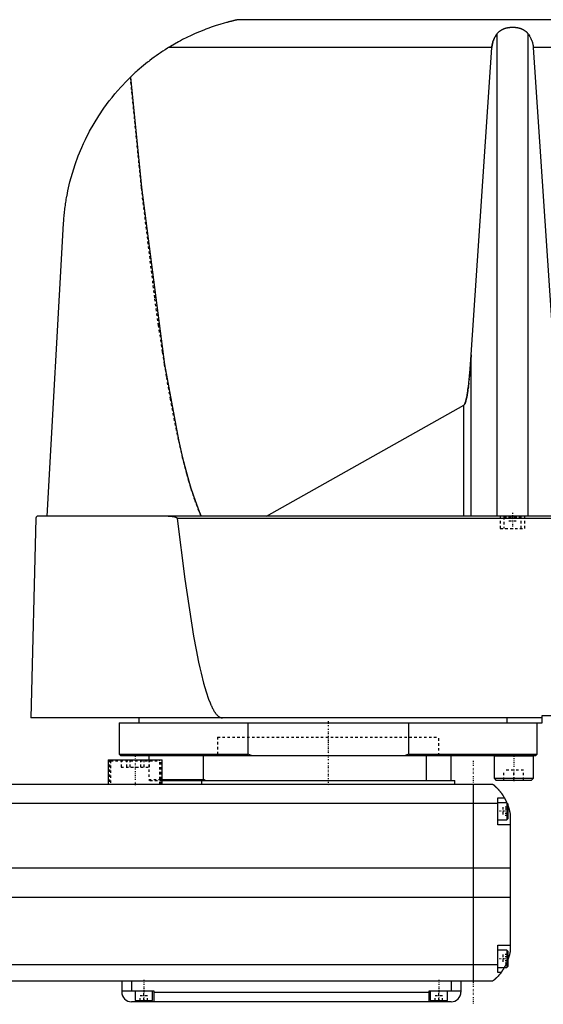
# Model space of a CAD drawing. Extents: x -186 to 706, y -123 to 447.
# Tile 2 of 4: x 124 to 338, y -82 to 318. Entities that reach past the tile are written whole.
import ezdxf

# ---------------------------------------------------------------- set-up
doc = ezdxf.new("R2010")
doc.units = 0
doc.linetypes.add('CENTER', pattern=[1.5, 0.45, -0.5, 0.05, -0.5])
doc.linetypes.add('DASHED', pattern=[2, 1, -1])
for name, color, linetype in [('AM_0', 7, 'CONTINUOUS'), ('AM_3', 7, 'DASHED'), ('AM_7', 7, 'CENTER')]:
    doc.layers.add(name, color=color, linetype=linetype)

msp = doc.modelspace()

# ---------------------------------------------------------------- linework, layer by layer
at = {"layer": 'AM_0', "color": 7, "linetype": 'CONTINUOUS'}
for p, q in [((340.94, 318.5), (213.33, 318.5)), ((318.66, 116.6), (318.66, 312.71)), ((331.34, 116.6), (331.34, 312.71)), ((316.57, 307.16), (185.05, 307.16)), ((308.17, 182.23), (316.57, 307.16)), ((392.03, 307.16), (333.43, 307.16)), ((333.43, 307.16), (341.83, 182.23)), ((135.65, 116.6), (142.34, 235.56)), ((308.17, 116.6), (308.17, 182.23)), ((224.82, 116.6), (305.15, 161.71)), ((305.15, 116.6), (305.15, 161.71)), ((702.45, 116.6), (132.05, 116.6)), ((131.05, 115.63), (128.96, 34.5)), ((404.88, 115.63), (188.61, 115.63)), ((337, 34.5), (128.96, 34.5)), ((165, 32.5), (165, 19.7)), ((165, 32.5), (337, 32.5)), ((173, 34.5), (173, 32.5)), ((217.4, 19.7), (217.4, 32.5)), ((282.6, 32.5), (282.6, 19.7)), ((322.83, 32.5), (322.83, 34.5)), ((335, 19.7), (335, 32.5)), ((337, 32.5), (337, 35.5)), ((337, 35.5), (379, 35.5)), ((160.47, 17.5), (160.47, 7.5)), ((160.47, 17.5), (182.47, 17.5)), ((165, 19.7), (165.5, 19.2)), ((165, 19.7), (217.4, 19.7)), ((165.5, 19.2), (334.5, 19.2)), ((177, 19.2), (177, 17.5)), ((182.47, 7.5), (182.47, 17.5)), ((199.28, 9.5), (199.28, 19.2)), ((218.73, 19.2), (217.4, 19.7)), ((282.6, 19.7), (281.27, 19.2)), ((282.6, 19.7), (335, 19.7)), ((290, 9), (290, 19.2)), ((300, 9), (300, 19.2)), ((317.55, 19.2), (317.45, 19.1)), ((317.45, 19.1), (317.45, 10)), ((317.45, 19.1), (333.45, 19.1)), ((333.45, 19.1), (333.35, 19.2)), ((333.45, 10), (333.45, 19.1)), ((334.5, 19.2), (335, 19.7)), ((182.47, 9.5), (199.28, 9.5)), ((182.47, 9), (301.5, 9)), ((198.5, 9), (198.5, 7.5)), ((200, 9), (199.28, 9.5)), ((301.5, 7.5), (301.5, 9)), ((317.45, 10), (318.25, 9.2)), ((317.45, 10), (333.45, 10)), ((318.25, 9.2), (332.65, 9.2)), ((332.65, 9.2), (333.45, 10)), ((-83, 7.5), (317, 7.5)), ((309, 7.5), (309, -72.5)), ((319, -9), (319, 2)), ((319, 2), (321.65, 2)), ((322.6, 0), (319, 0)), ((322.6, 0), (322.6, -7)), ((-85, -0.2), (319, -0.2)), ((323, -0.4), (322.6, 0)), ((323, -0.4), (323, -6.6)), ((319, -7), (322.6, -7)), ((322.6, -7), (323, -6.6)), ((324, -4.5), (324, -60.5)), ((324, -9), (319, -9)), ((-90, -26.54), (324, -26.54)), ((-90, -38.4), (324, -38.4)), ((319, -58), (324, -58)), ((319, -69), (319, -58)), ((322.6, -60), (319, -60)), ((323, -60.4), (322.6, -60)), ((322.6, -60), (322.6, -67)), ((323, -60.4), (323, -66.6)), ((-85, -65.78), (319, -65.78)), ((319, -67), (322.6, -67)), ((322.6, -67), (323, -66.6)), ((320.34, -69), (319, -69)), ((-83, -72.5), (317, -72.5)), ((166, -72.5), (166, -77)), ((170, -72.5), (170, -76.5)), ((300, -72.5), (300, -76.5)), ((304, -72.5), (304, -77)), ((166, -76.5), (179, -76.5)), ((171.5, -76.5), (171.5, -80.5)), ((178.5, -80.5), (178.5, -76.5)), ((179, -76.5), (179, -81)), ((179, -77), (291, -77)), ((291, -76.5), (304, -76.5)), ((291, -81), (291, -76.5)), ((291.5, -76.5), (291.5, -80.5)), ((298.5, -80.5), (298.5, -76.5)), ((300, -81), (170, -81)), ((171.5, -80.5), (178.5, -80.5)), ((175, -81), (175, -80.5)), ((291.5, -80.5), (298.5, -80.5)), ((295, -81), (295, -80.5))]:
    msp.add_line(p, q, dxfattribs=at)
for points in [[(213.33, 318.5, 0), (213.33, 318.5, 0), (213.33, 318.5, 0), (213.33, 318.5, 0), (213.33, 318.5, 0), (213.33, 318.5, 0), (213.32, 318.5, 0), (213.32, 318.5, 0), (213.31, 318.5, 0), (213.3, 318.49, 0), (213.3, 318.49, 0), (213.29, 318.49, 0), (213.29, 318.49, 0), (213.28, 318.49, 0), (213.27, 318.49, 0), (213.26, 318.48, 0), (213.24, 318.48, 0), (213.23, 318.48, 0), (213.22, 318.48, 0), (213.22, 318.48, 0), (213.2, 318.47, 0), (213.19, 318.47, 0), (213.18, 318.47, 0), (213.17, 318.47, 0), (213.15, 318.46, 0), (213.13, 318.46, 0), (213.13, 318.46, 0), (213.12, 318.45, 0), (213.1, 318.45, 0), (213.07, 318.44, 0), (213.05, 318.44, 0), (213.03, 318.44, 0), (213.01, 318.43, 0), (213, 318.43, 0), (212.99, 318.42, 0), (212.96, 318.42, 0), (212.94, 318.41, 0), (212.91, 318.41, 0), (212.89, 318.4, 0), (212.86, 318.4, 0), (212.84, 318.39, 0), (212.83, 318.39, 0), (212.8, 318.39, 0), (212.78, 318.38, 0), (212.67, 318.36, 0), (212.48, 318.31, 0), (212.28, 318.27, 0), (212.18, 318.24, 0), (212.07, 318.22, 0), (211.86, 318.17, 0), (211.65, 318.12, 0), (211.42, 318.07, 0), (211.19, 318.01, 0), (210.95, 317.96, 0), (210.83, 317.93, 0), (210.71, 317.9, 0), (210.46, 317.83, 0), (210.2, 317.77, 0), (210.07, 317.74, 0), (209.94, 317.7, 0), (209.68, 317.64, 0), (209.41, 317.57, 0), (209.28, 317.53, 0), (209.14, 317.5, 0), (208.87, 317.42, 0), (208.6, 317.35, 0), (207.62, 317.08, 0), (205.96, 316.59, 0), (204.36, 316.09, 0), (202.74, 315.54, 0), (201.07, 314.95, 0), (200.23, 314.63, 0), (199.37, 314.3, 0), (197.66, 313.61, 0), (195.93, 312.87, 0), (194.2, 312.08, 0), (192.47, 311.26, 0), (190.77, 310.4, 0), (189.92, 309.95, 0), (189.09, 309.5, 0), (187.44, 308.58, 0), (185.83, 307.64, 0), (185.05, 307.16, 0)], [(316.57, 307.16, 0), (316.58, 307.32, 0), (316.61, 307.65, 0), (316.66, 307.97, 0), (316.68, 308.13, 0), (316.71, 308.3, 0), (316.78, 308.62, 0), (316.85, 308.94, 0), (316.94, 309.26, 0), (317.03, 309.57, 0), (317.14, 309.89, 0), (317.2, 310.04, 0), (317.26, 310.2, 0), (317.39, 310.51, 0), (317.52, 310.81, 0), (317.67, 311.11, 0), (317.83, 311.41, 0), (318, 311.71, 0), (318.08, 311.86, 0), (318.17, 312, 0), (318.36, 312.29, 0), (318.56, 312.57, 0), (318.66, 312.71, 0)], [(318.66, 312.71, 0), (318.7, 312.76, 0), (318.77, 312.86, 0), (318.85, 312.95, 0), (318.89, 313, 0), (318.93, 313.05, 0), (319.01, 313.14, 0), (319.09, 313.24, 0), (319.18, 313.33, 0), (319.27, 313.42, 0), (319.37, 313.51, 0), (319.41, 313.56, 0), (319.46, 313.6, 0), (319.56, 313.69, 0), (319.66, 313.77, 0), (319.76, 313.85, 0), (319.86, 313.93, 0), (319.97, 314.01, 0), (320.02, 314.05, 0), (320.07, 314.09, 0), (320.18, 314.16, 0), (320.29, 314.23, 0), (320.34, 314.26, 0), (320.4, 314.3, 0), (320.51, 314.36, 0), (320.61, 314.42, 0), (320.67, 314.45, 0), (320.72, 314.48, 0), (320.83, 314.54, 0), (320.95, 314.59, 0), (321.06, 314.65, 0), (321.18, 314.7, 0), (321.3, 314.75, 0), (321.36, 314.78, 0), (321.42, 314.8, 0), (321.54, 314.85, 0), (321.67, 314.9, 0), (321.79, 314.94, 0), (321.92, 314.99, 0), (322.05, 315.03, 0), (322.12, 315.05, 0), (322.19, 315.07, 0), (322.32, 315.1, 0), (322.45, 315.14, 0), (322.59, 315.17, 0), (322.72, 315.2, 0), (322.86, 315.23, 0), (322.93, 315.25, 0), (323, 315.26, 0), (323.14, 315.28, 0), (323.28, 315.31, 0), (323.41, 315.33, 0), (323.55, 315.35, 0), (323.69, 315.37, 0), (323.76, 315.37, 0), (323.83, 315.38, 0), (323.97, 315.4, 0), (324.11, 315.41, 0), (324.25, 315.42, 0), (324.39, 315.43, 0), (324.53, 315.43, 0), (324.59, 315.44, 0), (324.66, 315.44, 0), (324.8, 315.44, 0), (324.93, 315.44, 0), (325, 315.44, 0), (325.07, 315.44, 0), (325.2, 315.44, 0), (325.34, 315.44, 0), (325.41, 315.44, 0), (325.47, 315.43, 0), (325.61, 315.43, 0), (325.75, 315.42, 0), (325.89, 315.41, 0), (326.03, 315.4, 0), (326.17, 315.38, 0), (326.24, 315.37, 0), (326.31, 315.37, 0), (326.45, 315.35, 0), (326.59, 315.33, 0), (326.72, 315.31, 0), (326.86, 315.28, 0), (327, 315.26, 0), (327.07, 315.25, 0), (327.14, 315.23, 0), (327.28, 315.2, 0), (327.41, 315.17, 0), (327.55, 315.14, 0), (327.68, 315.1, 0), (327.81, 315.07, 0), (327.88, 315.05, 0), (327.95, 315.03, 0), (328.08, 314.99, 0), (328.21, 314.94, 0), (328.33, 314.9, 0), (328.46, 314.85, 0), (328.58, 314.8, 0), (328.64, 314.78, 0), (328.7, 314.75, 0), (328.82, 314.7, 0), (328.94, 314.65, 0), (329.05, 314.59, 0), (329.17, 314.54, 0), (329.28, 314.48, 0), (329.33, 314.45, 0), (329.39, 314.42, 0), (329.49, 314.36, 0), (329.6, 314.3, 0), (329.66, 314.26, 0), (329.71, 314.23, 0), (329.82, 314.16, 0), (329.93, 314.09, 0), (329.98, 314.05, 0), (330.03, 314.01, 0), (330.14, 313.93, 0), (330.24, 313.85, 0), (330.34, 313.77, 0), (330.44, 313.69, 0), (330.54, 313.6, 0), (330.59, 313.56, 0), (330.63, 313.51, 0), (330.73, 313.42, 0), (330.82, 313.33, 0), (330.91, 313.24, 0), (330.99, 313.14, 0), (331.07, 313.05, 0), (331.11, 313, 0), (331.15, 312.95, 0), (331.23, 312.86, 0), (331.3, 312.76, 0), (331.34, 312.71, 0)], [(331.34, 312.71, 0), (331.44, 312.57, 0), (331.64, 312.29, 0), (331.83, 312, 0), (331.92, 311.86, 0), (332, 311.71, 0), (332.17, 311.41, 0), (332.33, 311.11, 0), (332.48, 310.81, 0), (332.61, 310.51, 0), (332.74, 310.2, 0), (332.8, 310.04, 0), (332.86, 309.89, 0), (332.97, 309.57, 0), (333.06, 309.26, 0), (333.15, 308.94, 0), (333.22, 308.62, 0), (333.29, 308.3, 0), (333.32, 308.13, 0), (333.34, 307.97, 0), (333.39, 307.65, 0), (333.42, 307.32, 0), (333.43, 307.16, 0)], [(185.05, 307.16, 0), (184.58, 306.87, 0), (183.66, 306.29, 0), (182.74, 305.69, 0), (182.28, 305.39, 0), (181.83, 305.08, 0), (180.93, 304.47, 0), (180.03, 303.84, 0), (179.14, 303.2, 0), (178.26, 302.55, 0), (177.39, 301.89, 0), (176.96, 301.55, 0), (176.53, 301.21, 0), (175.67, 300.53, 0), (174.82, 299.84, 0), (173.98, 299.14, 0), (173.15, 298.42, 0), (172.33, 297.7, 0), (171.92, 297.33, 0), (171.52, 296.97, 0), (170.71, 296.22, 0), (169.92, 295.47, 0), (169.53, 295.09, 0)], [(142.34, 235.56, 0), (142.36, 235.89, 0), (142.4, 236.54, 0), (142.45, 237.19, 0), (142.47, 237.52, 0), (142.5, 237.84, 0), (142.56, 238.49, 0), (142.62, 239.13, 0), (142.68, 239.78, 0), (142.75, 240.42, 0), (142.82, 241.06, 0), (142.86, 241.37, 0), (142.9, 241.69, 0), (142.98, 242.33, 0), (143.07, 242.96, 0), (143.16, 243.59, 0), (143.25, 244.21, 0), (143.35, 244.84, 0), (143.4, 245.15, 0), (143.45, 245.46, 0), (143.56, 246.09, 0), (143.67, 246.71, 0), (143.73, 247.01, 0), (144.09, 248.86, 0), (144.93, 252.5, 0), (145.91, 256.08, 0), (147.03, 259.6, 0), (148.3, 263.06, 0), (149.7, 266.46, 0), (150.45, 268.14, 0), (151.24, 269.81, 0), (152.91, 273.09, 0), (154.72, 276.3, 0), (156.67, 279.43, 0), (158.74, 282.49, 0), (160.93, 285.46, 0), (162.07, 286.91, 0), (163.25, 288.34, 0), (165.68, 291.12, 0), (168.22, 293.79, 0), (169.53, 295.09, 0)], [(169.53, 295.09, 0), (174, 250.31, 0), (183.41, 178.3, 0), (189.13, 147.55, 0), (190.78, 140.33, 0), (192.45, 133.82, 0), (193.28, 130.82, 0), (194.12, 128.01, 0), (195.8, 122.91, 0), (197.49, 118.52, 0), (198.33, 116.6, 0)], [(305.15, 161.71, 0), (305.16, 161.71, 0), (305.16, 161.71, 0), (305.17, 161.72, 0), (305.17, 161.72, 0), (305.17, 161.72, 0), (305.18, 161.72, 0), (305.18, 161.73, 0), (305.19, 161.73, 0), (305.19, 161.73, 0), (305.2, 161.74, 0), (305.2, 161.74, 0), (305.2, 161.74, 0), (305.21, 161.74, 0), (305.21, 161.75, 0), (305.23, 161.76, 0), (305.25, 161.78, 0), (305.26, 161.79, 0), (305.29, 161.82, 0), (305.32, 161.85, 0), (305.35, 161.89, 0), (305.38, 161.93, 0), (305.41, 161.98, 0), (305.43, 162, 0), (305.44, 162.02, 0), (305.47, 162.07, 0), (305.5, 162.13, 0), (305.53, 162.18, 0), (305.56, 162.24, 0), (305.59, 162.31, 0), (305.61, 162.34, 0), (305.62, 162.37, 0), (305.65, 162.44, 0), (305.68, 162.52, 0), (305.7, 162.56, 0), (305.71, 162.6, 0), (305.74, 162.68, 0), (305.77, 162.76, 0), (305.79, 162.8, 0), (305.8, 162.85, 0), (305.83, 162.94, 0), (305.86, 163.03, 0), (305.97, 163.38, 0), (306.15, 164.08, 0), (306.32, 164.9, 0), (306.5, 165.83, 0), (306.67, 166.88, 0), (306.76, 167.44, 0), (306.84, 168.04, 0), (307.01, 169.31, 0), (307.17, 170.69, 0), (307.73, 176.38, 0), (308.17, 182.23, 0)], [(132.05, 116.6, 0), (132.02, 116.6, 0), (131.96, 116.6, 0), (131.89, 116.59, 0), (131.86, 116.58, 0), (131.83, 116.58, 0), (131.77, 116.56, 0), (131.71, 116.54, 0), (131.64, 116.51, 0), (131.58, 116.48, 0), (131.52, 116.45, 0), (131.49, 116.43, 0), (131.46, 116.41, 0), (131.4, 116.36, 0), (131.34, 116.31, 0), (131.29, 116.25, 0), (131.24, 116.18, 0), (131.21, 116.14, 0), (131.2, 116.13, 0), (131.19, 116.11, 0), (131.19, 116.1, 0), (131.18, 116.1, 0), (131.17, 116.08, 0), (131.17, 116.07, 0), (131.16, 116.06, 0), (131.16, 116.05, 0), (131.15, 116.03, 0), (131.14, 116.01, 0), (131.14, 116.01, 0), (131.13, 116, 0), (131.12, 115.98, 0), (131.12, 115.96, 0), (131.11, 115.94, 0), (131.1, 115.92, 0), (131.09, 115.89, 0), (131.09, 115.88, 0), (131.09, 115.87, 0), (131.08, 115.85, 0), (131.08, 115.82, 0), (131.07, 115.8, 0), (131.07, 115.78, 0), (131.07, 115.78, 0), (131.06, 115.77, 0), (131.06, 115.77, 0), (131.06, 115.77, 0), (131.06, 115.76, 0), (131.06, 115.76, 0), (131.06, 115.75, 0), (131.06, 115.75, 0), (131.06, 115.74, 0), (131.06, 115.74, 0), (131.06, 115.74, 0), (131.06, 115.73, 0), (131.06, 115.73, 0), (131.06, 115.72, 0), (131.06, 115.72, 0), (131.06, 115.71, 0), (131.06, 115.71, 0), (131.06, 115.71, 0), (131.06, 115.7, 0), (131.05, 115.7, 0), (131.05, 115.69, 0), (131.05, 115.69, 0), (131.05, 115.68, 0), (131.05, 115.68, 0), (131.05, 115.67, 0), (131.05, 115.67, 0), (131.05, 115.67, 0), (131.05, 115.66, 0), (131.05, 115.66, 0), (131.05, 115.65, 0), (131.05, 115.64, 0), (131.05, 115.64, 0), (131.05, 115.64, 0), (131.05, 115.63, 0), (131.05, 115.63, 0), (131.05, 115.63, 0)], [(184.85, 116.6, 0), (184.95, 116.6, 0), (185.17, 116.6, 0), (185.38, 116.59, 0), (185.5, 116.58, 0), (185.61, 116.58, 0), (185.83, 116.56, 0), (186.06, 116.54, 0), (186.29, 116.51, 0), (186.51, 116.48, 0), (186.74, 116.45, 0), (186.85, 116.43, 0), (186.97, 116.41, 0), (187.19, 116.36, 0), (187.41, 116.31, 0), (187.62, 116.26, 0), (187.83, 116.19, 0), (187.94, 116.15, 0), (187.98, 116.13, 0), (188.01, 116.12, 0), (188.03, 116.11, 0), (188.04, 116.11, 0), (188.08, 116.09, 0), (188.11, 116.08, 0), (188.13, 116.07, 0), (188.15, 116.06, 0), (188.18, 116.05, 0), (188.21, 116.03, 0), (188.23, 116.02, 0), (188.25, 116.01, 0), (188.28, 115.99, 0), (188.31, 115.97, 0), (188.35, 115.95, 0), (188.38, 115.93, 0), (188.41, 115.91, 0), (188.42, 115.9, 0), (188.44, 115.88, 0), (188.47, 115.86, 0), (188.49, 115.84, 0), (188.52, 115.81, 0), (188.53, 115.79, 0), (188.54, 115.79, 0), (188.54, 115.78, 0), (188.54, 115.78, 0), (188.54, 115.78, 0), (188.55, 115.77, 0), (188.55, 115.77, 0), (188.55, 115.76, 0), (188.56, 115.76, 0), (188.56, 115.75, 0), (188.56, 115.75, 0), (188.57, 115.75, 0), (188.57, 115.74, 0), (188.57, 115.74, 0), (188.57, 115.73, 0), (188.58, 115.73, 0), (188.58, 115.73, 0), (188.58, 115.72, 0), (188.58, 115.72, 0), (188.58, 115.71, 0), (188.59, 115.71, 0), (188.59, 115.7, 0), (188.59, 115.7, 0), (188.59, 115.69, 0), (188.6, 115.68, 0), (188.6, 115.68, 0), (188.6, 115.68, 0), (188.6, 115.67, 0), (188.6, 115.67, 0), (188.6, 115.66, 0), (188.6, 115.65, 0), (188.61, 115.65, 0), (188.61, 115.65, 0), (188.61, 115.64, 0), (188.61, 115.64, 0), (188.61, 115.63, 0), (188.61, 115.63, 0)], [(188.61, 115.63, 0), (191.63, 90.92, 0), (195.19, 67.7, 0), (196.21, 62.19, 0), (197.23, 57.17, 0), (197.74, 54.85, 0), (198.25, 52.66, 0), (199.28, 48.64, 0), (200.31, 45.12, 0), (201.33, 42.11, 0), (201.93, 40.58, 0), (202.11, 40.17, 0), (202.28, 39.78, 0), (202.36, 39.59, 0), (202.45, 39.41, 0), (202.62, 39.04, 0), (202.79, 38.69, 0), (202.96, 38.36, 0), (203.13, 38.04, 0), (203.31, 37.73, 0), (203.39, 37.58, 0), (203.48, 37.44, 0), (203.65, 37.16, 0), (203.82, 36.89, 0), (203.91, 36.76, 0), (203.99, 36.64, 0), (204.16, 36.4, 0), (204.34, 36.18, 0), (204.42, 36.07, 0), (204.51, 35.97, 0), (204.68, 35.77, 0), (204.85, 35.59, 0), (205.02, 35.42, 0), (205.2, 35.27, 0), (205.37, 35.13, 0), (205.45, 35.07, 0), (205.54, 35, 0), (205.71, 34.89, 0), (205.88, 34.8, 0), (206.05, 34.71, 0), (206.16, 34.67, 0), (206.18, 34.66, 0), (206.21, 34.65, 0), (206.23, 34.64, 0), (206.24, 34.64, 0), (206.27, 34.63, 0), (206.3, 34.62, 0), (206.33, 34.61, 0), (206.36, 34.6, 0), (206.38, 34.59, 0), (206.4, 34.59, 0), (206.41, 34.58, 0), (206.44, 34.57, 0), (206.47, 34.57, 0), (206.48, 34.56, 0), (206.5, 34.56, 0), (206.53, 34.55, 0), (206.56, 34.55, 0), (206.57, 34.54, 0), (206.58, 34.54, 0), (206.61, 34.54, 0), (206.64, 34.53, 0), (206.67, 34.53, 0), (206.7, 34.52, 0), (206.73, 34.52, 0), (206.74, 34.52, 0), (206.76, 34.51, 0), (206.79, 34.51, 0), (206.81, 34.51, 0), (206.84, 34.51, 0), (206.87, 34.5, 0), (206.9, 34.5, 0), (206.91, 34.5, 0), (206.93, 34.5, 0), (206.96, 34.5, 0), (206.99, 34.5, 0), (207, 34.5, 0)], [(317, 7.5, 0), (317, 7.5, 0), (317, 7.5, 0), (317, 7.5, 0), (317.01, 7.5, 0), (317.01, 7.49, 0), (317.01, 7.49, 0), (317.02, 7.49, 0), (317.02, 7.48, 0), (317.03, 7.47, 0), (317.04, 7.47, 0), (317.05, 7.46, 0), (317.05, 7.46, 0), (317.06, 7.45, 0), (317.08, 7.44, 0), (317.09, 7.42, 0), (317.11, 7.41, 0), (317.12, 7.4, 0), (317.13, 7.39, 0), (317.14, 7.38, 0), (317.16, 7.37, 0), (317.18, 7.35, 0), (317.19, 7.34, 0), (317.2, 7.33, 0), (317.23, 7.31, 0), (317.25, 7.29, 0), (317.27, 7.28, 0), (317.28, 7.27, 0), (317.3, 7.24, 0), (317.33, 7.22, 0), (317.36, 7.2, 0), (317.39, 7.17, 0), (317.42, 7.14, 0), (317.44, 7.13, 0), (317.46, 7.11, 0), (317.49, 7.08, 0), (317.52, 7.05, 0), (317.56, 7.02, 0), (317.6, 6.99, 0), (317.63, 6.96, 0), (317.65, 6.94, 0), (317.67, 6.92, 0), (317.71, 6.89, 0), (317.75, 6.85, 0), (317.79, 6.81, 0), (317.83, 6.77, 0), (317.88, 6.74, 0), (317.9, 6.72, 0), (317.92, 6.69, 0), (317.96, 6.65, 0), (318.01, 6.61, 0), (318.06, 6.57, 0), (318.1, 6.52, 0), (318.15, 6.48, 0), (318.17, 6.46, 0), (318.2, 6.43, 0), (318.25, 6.39, 0), (318.29, 6.34, 0), (318.34, 6.29, 0), (318.39, 6.24, 0), (318.44, 6.19, 0), (318.47, 6.17, 0), (318.49, 6.14, 0), (318.54, 6.09, 0), (318.6, 6.04, 0), (318.62, 6.01, 0), (318.65, 5.98, 0), (318.7, 5.93, 0), (318.75, 5.87, 0), (318.78, 5.85, 0), (318.81, 5.82, 0), (318.86, 5.76, 0), (318.91, 5.71, 0), (318.97, 5.65, 0), (319.02, 5.59, 0), (319.07, 5.53, 0), (319.1, 5.5, 0), (319.13, 5.47, 0), (319.18, 5.41, 0), (319.24, 5.35, 0), (319.29, 5.28, 0), (319.35, 5.22, 0), (319.41, 5.16, 0), (319.43, 5.12, 0), (319.46, 5.09, 0), (319.52, 5.02, 0), (319.58, 4.96, 0), (319.63, 4.89, 0), (319.69, 4.82, 0), (319.75, 4.75, 0), (319.78, 4.72, 0), (319.81, 4.68, 0), (319.86, 4.61, 0), (319.92, 4.54, 0), (319.98, 4.46, 0), (320.04, 4.39, 0), (320.1, 4.32, 0), (320.13, 4.28, 0), (320.15, 4.24, 0), (320.21, 4.16, 0), (320.27, 4.09, 0), (320.33, 4.01, 0), (320.39, 3.93, 0), (320.45, 3.85, 0), (320.48, 3.81, 0), (320.51, 3.77, 0), (320.56, 3.69, 0), (320.62, 3.61, 0), (320.65, 3.57, 0), (320.68, 3.52, 0), (320.74, 3.44, 0), (320.8, 3.36, 0), (320.83, 3.32, 0), (320.85, 3.27, 0), (320.91, 3.19, 0), (320.97, 3.1, 0), (321.02, 3.02, 0), (321.08, 2.93, 0), (321.14, 2.84, 0), (321.16, 2.8, 0), (321.19, 2.76, 0), (321.25, 2.67, 0), (321.3, 2.58, 0), (321.49, 2.27, 0), (321.65, 2, 0)], [(321.65, 2, 0), (321.65, 2, 0), (321.66, 1.98, 0), (321.67, 1.96, 0), (321.68, 1.94, 0), (321.7, 1.91, 0), (321.73, 1.86, 0), (321.77, 1.79, 0), (321.82, 1.7, 0), (321.87, 1.6, 0), (321.93, 1.49, 0), (321.96, 1.43, 0), (322, 1.36, 0), (322.07, 1.23, 0), (322.14, 1.08, 0), (322.22, 0.92, 0), (322.31, 0.76, 0), (322.39, 0.58, 0), (322.43, 0.49, 0), (322.47, 0.4, 0), (322.56, 0.21, 0), (322.65, 0.01, 0), (322.69, -0.09, 0)], [(323, -0.86, 0), (323.03, -0.95, 0), (323.1, -1.14, 0), (323.17, -1.33, 0), (323.21, -1.43, 0), (323.24, -1.52, 0), (323.31, -1.72, 0), (323.37, -1.92, 0), (323.43, -2.13, 0), (323.49, -2.33, 0), (323.55, -2.54, 0), (323.58, -2.64, 0), (323.61, -2.74, 0), (323.66, -2.95, 0), (323.72, -3.15, 0), (323.77, -3.36, 0), (323.81, -3.56, 0), (323.86, -3.77, 0), (323.88, -3.87, 0), (323.9, -3.97, 0), (323.94, -4.18, 0), (323.98, -4.39, 0), (324, -4.5, 0)], [(324, -60.5, 0), (323.98, -60.59, 0), (323.95, -60.78, 0), (323.91, -60.97, 0), (323.89, -61.07, 0), (323.87, -61.17, 0), (323.83, -61.37, 0), (323.78, -61.57, 0), (323.73, -61.78, 0), (323.68, -61.99, 0), (323.63, -62.2, 0), (323.6, -62.3, 0), (323.57, -62.41, 0), (323.51, -62.61, 0), (323.45, -62.82, 0), (323.38, -63.03, 0), (323.32, -63.24, 0), (323.25, -63.44, 0), (323.22, -63.54, 0), (323.18, -63.64, 0), (323.11, -63.84, 0), (323.04, -64.04, 0), (323, -64.14, 0)], [(321.65, -67, 0), (321.59, -67.1, 0), (321.48, -67.29, 0), (321.37, -67.47, 0), (321.32, -67.55, 0), (321.27, -67.64, 0), (321.16, -67.8, 0), (321.06, -67.96, 0), (320.96, -68.11, 0), (320.87, -68.25, 0), (320.78, -68.38, 0), (320.74, -68.44, 0), (320.7, -68.5, 0), (320.62, -68.61, 0), (320.55, -68.71, 0), (320.49, -68.79, 0), (320.44, -68.86, 0), (320.4, -68.92, 0), (320.38, -68.94, 0), (320.37, -68.96, 0), (320.35, -68.98, 0), (320.34, -69, 0), (320.34, -69, 0)], [(320.34, -69, 0), (320.2, -69.19, 0), (319.92, -69.55, 0), (319.64, -69.89, 0), (319.5, -70.05, 0), (319.36, -70.21, 0), (319.1, -70.51, 0), (318.84, -70.78, 0), (318.59, -71.04, 0), (318.45, -71.19, 0), (318.41, -71.23, 0), (318.37, -71.27, 0), (318.35, -71.29, 0), (318.33, -71.31, 0), (318.29, -71.34, 0), (318.25, -71.38, 0), (318.21, -71.42, 0), (318.17, -71.45, 0), (318.14, -71.49, 0), (318.12, -71.51, 0), (318.1, -71.53, 0), (318.06, -71.56, 0), (318.03, -71.6, 0), (318.01, -71.61, 0), (317.99, -71.63, 0), (317.96, -71.66, 0), (317.92, -71.69, 0), (317.9, -71.71, 0), (317.89, -71.73, 0), (317.85, -71.76, 0), (317.82, -71.79, 0), (317.79, -71.82, 0), (317.75, -71.85, 0), (317.72, -71.88, 0), (317.71, -71.89, 0), (317.69, -71.91, 0), (317.66, -71.93, 0), (317.63, -71.96, 0), (317.6, -71.99, 0), (317.57, -72.01, 0), (317.54, -72.04, 0), (317.53, -72.05, 0), (317.52, -72.06, 0), (317.49, -72.09, 0), (317.46, -72.11, 0), (317.44, -72.13, 0), (317.41, -72.15, 0), (317.39, -72.17, 0), (317.38, -72.18, 0), (317.37, -72.19, 0), (317.34, -72.21, 0), (317.32, -72.23, 0), (317.3, -72.25, 0), (317.28, -72.27, 0), (317.26, -72.28, 0), (317.25, -72.29, 0), (317.24, -72.3, 0), (317.22, -72.31, 0), (317.2, -72.33, 0), (317.19, -72.34, 0), (317.17, -72.36, 0), (317.16, -72.37, 0), (317.15, -72.38, 0), (317.14, -72.38, 0), (317.13, -72.39, 0), (317.11, -72.41, 0), (317.11, -72.41, 0), (317.1, -72.42, 0), (317.09, -72.43, 0), (317.08, -72.43, 0), (317.07, -72.44, 0), (317.07, -72.44, 0), (317.06, -72.45, 0), (317.05, -72.46, 0), (317.04, -72.46, 0), (317.04, -72.47, 0), (317.03, -72.48, 0), (317.03, -72.48, 0), (317.02, -72.48, 0), (317.02, -72.49, 0), (317.01, -72.49, 0), (317, -72.5, 0), (317, -72.5, 0)]]:
    msp.add_polyline3d(points, dxfattribs=at)
for centre, start, end in [((170, -77), 180, 270), ((300, -77), 270, 0)]:
    msp.add_arc(centre, 4, start, end, dxfattribs=at)
at = {"layer": 'AM_3', "color": 6, "linetype": 'DASHED'}
for p, q in [((320, 116.6), (320, 111.6)), ((321.9, 116.6), (321.5, 116.2)), ((321.5, 116.2), (321.5, 111.6)), ((321.5, 116.2), (328.5, 116.2)), ((323.5, 116.6), (323.5, 114.6)), ((325, 116.6), (325, 114.6)), ((326.5, 116.6), (326.5, 114.6)), ((328.5, 116.2), (328.1, 116.6)), ((328.5, 111.6), (328.5, 116.2)), ((330, 111.6), (330, 116.6)), ((323.5, 114.6), (326.5, 114.6)), ((320, 111.6), (330, 111.6)), ((205, 26.7), (205, 19.2)), ((205, 26.7), (205, 19.2)), ((205, 26.7), (295, 26.7)), ((295, 19.2), (295, 26.7)), ((295, 19.2), (295, 26.7)), ((160.97, 17.5), (160.97, 7.5)), ((161.87, 17.5), (161.47, 17.1)), ((161.47, 17.1), (161.47, 7.5)), ((161.47, 17.1), (181.47, 17.1)), ((165.75, 17.5), (165.75, 14.5)), ((167.96, 17.5), (167.96, 14.5)), ((169.26, 17.5), (169.26, 14.5)), ((173.68, 17.5), (173.68, 14.5)), ((174.98, 17.5), (174.98, 14.5)), ((177, 17.5), (177, 9.5)), ((177.19, 17.5), (177.19, 14.5)), ((181.47, 17.1), (181.07, 17.5)), ((181.47, 7.5), (181.47, 17.1)), ((181.97, 7.5), (181.97, 17.5)), ((165.75, 14.5), (177.19, 14.5)), ((321.45, 9.2), (321.45, 13.2)), ((329.45, 13.2), (321.45, 13.2)), ((325.45, 9.2), (325.45, 13.2)), ((329.45, 9.2), (329.45, 13.2)), ((177, 9.5), (177.5, 9)), ((177, 9.5), (182.47, 9.5)), ((177.5, 9), (182.47, 9)), ((323, -1.77), (321, -1.77)), ((321, -1.77), (321, -5.23)), ((323, -2.63), (321, -2.63)), ((323, -4.37), (321, -4.37)), ((323, -5.23), (321, -5.23)), ((323, -61.77), (321, -61.77)), ((321, -61.77), (321, -65.23)), ((323, -62.63), (321, -62.63)), ((323, -64.37), (321, -64.37)), ((323, -65.23), (321, -65.23)), ((173.5, -80.5), (173.5, -78.5)), ((176.5, -78.5), (173.5, -78.5)), ((175, -80.5), (175, -76.5)), ((176.5, -80.5), (176.5, -78.5)), ((293.5, -80.5), (293.5, -78.5)), ((296.5, -78.5), (293.5, -78.5)), ((295, -80.5), (295, -76.5)), ((296.5, -80.5), (296.5, -78.5))]:
    msp.add_line(p, q, dxfattribs=at)
for points in [[(318.66, 312.71, 0), (318.56, 312.57, 0), (318.36, 312.29, 0), (318.17, 312, 0), (318.08, 311.86, 0), (318, 311.71, 0), (317.83, 311.41, 0), (317.67, 311.11, 0), (317.52, 310.81, 0), (317.39, 310.51, 0), (317.26, 310.2, 0), (317.2, 310.04, 0), (317.14, 309.89, 0), (317.03, 309.57, 0), (316.94, 309.26, 0), (316.85, 308.94, 0), (316.78, 308.62, 0), (316.71, 308.3, 0), (316.68, 308.13, 0), (316.66, 307.97, 0), (316.61, 307.65, 0), (316.58, 307.32, 0), (316.57, 307.16, 0)], [(198.33, 116.6, 0), (197.49, 118.52, 0), (195.8, 122.91, 0), (194.12, 128.01, 0), (193.28, 130.82, 0), (192.45, 133.82, 0), (190.78, 140.33, 0), (189.13, 147.55, 0), (187.48, 155.47, 0), (185.84, 164.08, 0), (184.22, 173.39, 0), (183.41, 178.3, 0), (182.61, 183.38, 0), (181.01, 194.05, 0), (179.42, 205.39, 0), (174, 250.31, 0), (169.53, 295.09, 0)], [(308.17, 182.23, 0), (307.73, 176.38, 0), (307.17, 170.69, 0), (307.01, 169.31, 0), (306.84, 168.04, 0), (306.76, 167.44, 0), (306.67, 166.88, 0), (306.5, 165.83, 0), (306.32, 164.9, 0), (306.15, 164.08, 0), (305.97, 163.38, 0), (305.79, 162.8, 0), (305.7, 162.56, 0), (305.68, 162.52, 0), (305.65, 162.44, 0), (305.62, 162.37, 0), (305.61, 162.34, 0), (305.59, 162.31, 0), (305.56, 162.24, 0), (305.53, 162.18, 0), (305.5, 162.13, 0), (305.47, 162.07, 0), (305.44, 162.02, 0), (305.43, 162, 0), (305.41, 161.98, 0), (305.38, 161.93, 0), (305.35, 161.89, 0), (305.32, 161.85, 0), (305.29, 161.82, 0), (305.26, 161.79, 0), (305.25, 161.78, 0), (305.23, 161.76, 0), (305.21, 161.75, 0), (305.21, 161.74, 0), (305.2, 161.74, 0), (305.2, 161.74, 0), (305.2, 161.74, 0), (305.19, 161.73, 0), (305.19, 161.73, 0), (305.18, 161.73, 0), (305.18, 161.72, 0), (305.17, 161.72, 0), (305.17, 161.72, 0), (305.17, 161.72, 0), (305.16, 161.71, 0), (305.16, 161.71, 0), (305.15, 161.71, 0)], [(322.69, -0.09, 0), (322.74, -0.21, 0), (322.84, -0.46, 0), (322.95, -0.72, 0), (323, -0.86, 0)], [(323, -64.14, 0), (322.97, -64.23, 0), (322.9, -64.4, 0), (322.83, -64.57, 0), (322.8, -64.66, 0), (322.76, -64.75, 0), (322.69, -64.92, 0), (322.61, -65.09, 0), (322.54, -65.26, 0), (322.46, -65.42, 0), (322.39, -65.59, 0), (322.35, -65.67, 0), (322.31, -65.75, 0), (322.23, -65.91, 0), (322.15, -66.06, 0), (322.08, -66.22, 0), (322, -66.37, 0), (321.92, -66.51, 0), (321.88, -66.59, 0), (321.84, -66.66, 0), (321.76, -66.8, 0), (321.69, -66.93, 0), (321.65, -67, 0)]]:
    msp.add_polyline3d(points, dxfattribs=at)
at = {"layer": 'AM_7', "color": 4, "linetype": 'CENTER'}
for p, q in [((325, 117.9), (325, 111.3)), ((250, 33.16), (250, 18.54)), ((250, 27.07), (250, 6.92)), ((171.47, 19.05), (171.47, 6.95)), ((309, 17), (309, -82)), ((325.45, 19.7), (325.45, 8.7)), ((323.2, -3.5), (318.8, -3.5)), ((323.2, -63.5), (318.8, -63.5)), ((175, -72.1), (175, -80.9)), ((295, -72.1), (295, -80.9))]:
    msp.add_line(p, q, dxfattribs=at)

doc.saveas('drawing.dxf')
